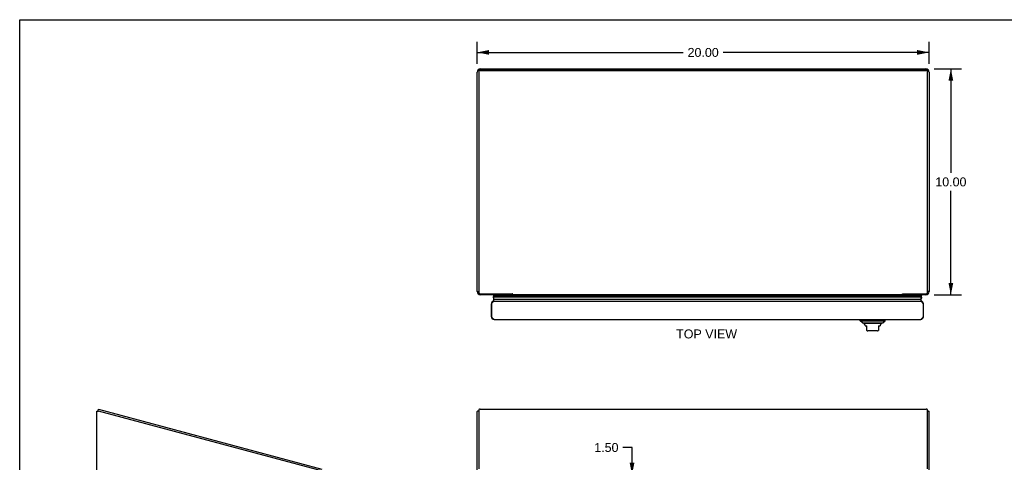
# Model space of a CAD drawing. Header units: inches. Extents: x 0 to 89.5, y 0 to 57.9.
# Tile 4 of 5: x 0 to 43.6, y 38.3 to 57.9. Entities that reach past the tile are written whole.
import ezdxf

# ---------------------------------------------------------------- set-up
doc = ezdxf.new("R2010")
doc.units = ezdxf.units.IN
doc.header["$LTSCALE"] = 4.921053
doc.header["$MEASUREMENT"] = 0
doc.layers.get('0').update_dxf_attribs({"linetype": 'CONTINUOUS'})
doc.layers.add('DIMENSIONS', color=7, linetype='CONTINUOUS')
doc.styles.get("Standard").update_dxf_attribs({"font": 'arial.ttf'})
doc.dimstyles.new('DIMSTYLE_1', dxfattribs={"dimtxt": 0.394737, "dimasz": 0.526316, "dimexe": 0.09, "dimexo": 0.07, "dimgap": 0.0375, "dimtad": 0, "dimtih": 1, "dimtoh": 1, "dimzin": 4, "dimdsep": 46, "dimtxsty": 'Standard', "dimblk": '_FILLED', "dimblk1": '_FILLED', "dimblk2": '_FILLED', "dimcen": 0.09, "dimazin": 1, "dimtfac": 1, "dimtofl": 0, "dimtmove": 0, "dimatfit": 3, "dimldrblk": '_FILLED', "dimfxl": 0, "dimtolj": 1, "dimtzin": 4, "dimarcsym": 0})

# ---------------------------------------------------------------- blocks, each defined once
blk = doc.blocks.new('_FILLED')
at = {"color": 0, "linetype": 'ByBlock'}
blk.add_solid([(0, 0), (-1, 0.2), (-1, -0.2)], dxfattribs=at)
blk = doc.blocks.new('*D2')
at = {"layer": 'DIMENSIONS', "color": 2, "linetype": 'Continuous'}
for p, q in [((40.48, 55.718), (41.697, 55.718)), ((41.223, 55.718), (41.223, 51.113)), ((41.223, 45.718), (41.223, 50.324)), ((40.48, 45.718), (41.697, 45.718))]:
    blk.add_line(p, q, dxfattribs=at)
at = {"layer": 'DIMENSIONS', "color": 2, "linetype": 'Continuous', "xscale": 0.5263157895, "yscale": 0.5263157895, "zscale": 0.5263157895}
for p, rotation in [((41.223, 55.718), 90), ((41.223, 45.718), 270)]:
    blk.add_blockref('_FILLED', p, dxfattribs=dict(at, rotation=rotation))
at = {"layer": 'DIMENSIONS', "color": 2, "linetype": 'Continuous', "insert": (41.223, 50.916), "char_height": 0.3947, "width": 1.37938, "attachment_point": 2, "line_spacing_factor": 0.9}
blk.add_mtext('10.00', dxfattribs=at)
blk = doc.blocks.new('*D6')
at = {"layer": 'DIMENSIONS', "color": 2, "linetype": 'Continuous'}
for p, q in [((20.257, 55.942), (20.257, 56.921)), ((40.257, 55.942), (40.257, 56.921)), ((20.257, 56.448), (29.369, 56.448)), ((40.257, 56.448), (31.144, 56.448))]:
    blk.add_line(p, q, dxfattribs=at)
at = {"layer": 'DIMENSIONS', "color": 2, "linetype": 'Continuous', "xscale": 0.5263157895, "yscale": 0.5263157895, "zscale": 0.5263157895, "rotation": 180}
blk.add_blockref('_FILLED', (20.257, 56.448), dxfattribs=at)
at = {"layer": 'DIMENSIONS', "color": 2, "linetype": 'Continuous', "xscale": 0.5263157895, "yscale": 0.5263157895, "zscale": 0.5263157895}
blk.add_blockref('_FILLED', (40.257, 56.448), dxfattribs=at)
at = {"layer": 'DIMENSIONS', "color": 2, "linetype": 'Continuous', "insert": (30.257, 56.645), "char_height": 0.3947, "width": 1.37938, "attachment_point": 2, "line_spacing_factor": 0.9}
blk.add_mtext('20.00', dxfattribs=at)
blk = doc.blocks.new('*D16')
at = {"layer": 'DIMENSIONS', "color": 2, "linetype": 'Continuous'}
for p, q in [((27.108, 38.97), (26.706, 38.97)), ((27.108, 37.767), (27.108, 38.97)), ((27.108, 36.267), (27.108, 35.214))]:
    blk.add_line(p, q, dxfattribs=at)
at = {"layer": 'DIMENSIONS', "color": 2, "linetype": 'Continuous', "xscale": 0.5263157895, "yscale": 0.5263157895, "zscale": 0.5263157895}
for p, rotation in [((27.108, 37.767), 270), ((27.108, 36.267), 90)]:
    blk.add_blockref('_FILLED', p, dxfattribs=dict(at, rotation=rotation))
at = {"layer": 'DIMENSIONS', "color": 2, "linetype": 'Continuous', "insert": (26.509, 39.167), "char_height": 0.3947, "width": 1.07269, "attachment_point": 3, "line_spacing_factor": 0.9}
blk.add_mtext('1.50', dxfattribs=at)

msp = doc.modelspace()

# ---------------------------------------------------------------- linework, layer by layer
at = {"color": 7, "linetype": 'Continuous'}
for p, q in [((0, 0), (0, 57.895)), ((0, 57.895), (89.474, 57.895)), ((20.328, 55.643), (20.275, 55.643)), ((20.32, 55.614), (20.32, 55.594)), ((20.38, 55.672), (40.134, 55.672)), ((40.185, 55.643), (40.238, 55.643)), ((40.194, 55.614), (40.194, 55.594)), ((20.257, 45.863), (20.32, 45.863)), ((20.284, 45.778), (20.326, 45.809)), ((40.229, 45.778), (40.187, 45.809)), ((40.257, 45.863), (40.194, 45.863)), ((20.98, 45.718), (20.963, 45.689)), ((20.963, 45.689), (20.986, 45.677)), ((20.963, 45.689), (39.925, 45.689)), ((39.922, 45.612), (20.966, 45.612)), ((39.917, 45.647), (20.971, 45.647)), ((20.986, 45.677), (39.902, 45.677)), ((20.995, 45.536), (39.894, 45.536)), ((21.807, 45.762), (21.807, 45.718)), ((21.807, 45.736), (21.822, 45.755)), ((21.807, 45.72), (21.834, 45.72)), ((39.055, 45.72), (39.082, 45.72)), ((39.066, 45.755), (39.082, 45.736)), ((39.082, 45.762), (39.082, 45.718)), ((39.925, 45.689), (39.902, 45.677)), ((39.908, 45.718), (39.925, 45.689)), ((20.882, 45.324), (20.895, 45.324)), ((40.007, 45.324), (39.994, 45.324)), ((20.882, 44.754), (20.895, 44.754)), ((37.205, 44.575), (37.205, 44.634)), ((37.205, 44.575), (38.308, 44.575)), ((37.304, 44.477), (37.205, 44.575)), ((37.304, 44.477), (38.209, 44.477)), ((38.209, 44.477), (38.308, 44.575)), ((38.308, 44.575), (38.308, 44.634)), ((40.007, 44.754), (39.994, 44.754)), ((38.14, 44.449), (37.373, 44.449)), ((37.422, 44.364), (37.422, 44.351)), ((37.422, 44.351), (37.501, 44.351)), ((37.501, 44.141), (37.501, 44.351)), ((37.973, 44.134), (37.54, 44.134)), ((38.012, 44.351), (38.091, 44.351)), ((38.012, 44.351), (38.012, 44.141)), ((38.091, 44.364), (38.091, 44.351)), ((3.468, 40.586), (3.487, 40.658)), ((3.494, 40.579), (3.468, 40.586)), ((20.32, 40.578), (20.275, 40.578)), ((40.194, 40.578), (40.238, 40.578))]:
    msp.add_line(p, q, dxfattribs=at)
at = {"color": 3, "linetype": 'Continuous'}
for p, q in [((20.257, 45.863), (20.257, 55.573)), ((20.32, 55.594), (20.32, 45.84)), ((20.38, 55.652), (40.134, 55.652)), ((20.402, 55.718), (40.112, 55.718)), ((40.194, 45.84), (40.194, 55.594)), ((40.257, 55.573), (40.257, 45.863)), ((20.4, 45.762), (21.806, 45.762)), ((21.807, 45.718), (20.402, 45.718)), ((21.002, 45.444), (39.887, 45.444)), ((21.834, 45.718), (21.834, 45.75)), ((39.055, 45.718), (21.834, 45.718)), ((39.055, 45.718), (39.055, 45.75)), ((39.082, 45.762), (40.114, 45.762)), ((40.112, 45.718), (39.082, 45.718)), ((20.882, 44.754), (20.882, 45.324)), ((20.895, 44.754), (20.895, 45.324)), ((39.994, 45.324), (39.994, 44.754)), ((40.007, 44.754), (40.007, 45.324)), ((21.002, 44.634), (39.887, 44.634)), ((3.421, 18.092), (3.421, 40.578)), ((3.421, 40.578), (3.496, 40.578)), ((3.487, 40.658), (13.377, 38.008)), ((13.361, 37.935), (3.496, 40.578)), ((20.257, 18.092), (20.257, 40.56)), ((20.32, 40.643), (20.32, 38.029)), ((20.38, 40.658), (40.134, 40.658)), ((40.194, 38.029), (40.194, 40.643)), ((40.257, 18.092), (40.257, 40.56))]:
    msp.add_line(p, q, dxfattribs=at)
at = {"color": 7, "linetype": 'Continuous'}
for points in [[(20.32, 55.614), (20.32, 55.617), (20.32, 55.621), (20.321, 55.625), (20.322, 55.629), (20.323, 55.632), (20.324, 55.636), (20.326, 55.639), (20.328, 55.643), (20.33, 55.646), (20.332, 55.649), (20.334, 55.652), (20.337, 55.655), (20.34, 55.657), (20.343, 55.66), (20.346, 55.662), (20.35, 55.664), (20.353, 55.666), (20.357, 55.667), (20.36, 55.668), (20.364, 55.67), (20.368, 55.67), (20.372, 55.671), (20.376, 55.671), (20.38, 55.672)], [(40.134, 55.672), (40.137, 55.671), (40.141, 55.671), (40.145, 55.67), (40.149, 55.67), (40.153, 55.668), (40.156, 55.667), (40.16, 55.666), (40.164, 55.664), (40.167, 55.662), (40.17, 55.66), (40.173, 55.657), (40.176, 55.655), (40.179, 55.652), (40.181, 55.649), (40.183, 55.646), (40.185, 55.643), (40.187, 55.639), (40.189, 55.636), (40.19, 55.632), (40.191, 55.629), (40.192, 55.625), (40.193, 55.621), (40.193, 55.617), (40.194, 55.614)], [(20.966, 45.612), (20.966, 45.606), (20.967, 45.6), (20.967, 45.595), (20.969, 45.589), (20.97, 45.584), (20.971, 45.578), (20.973, 45.573), (20.976, 45.568), (20.978, 45.562), (20.981, 45.557), (20.984, 45.552), (20.987, 45.546), (20.991, 45.541), (20.995, 45.536)], [(39.922, 45.612), (39.922, 45.606), (39.921, 45.6), (39.921, 45.595), (39.919, 45.589), (39.918, 45.584), (39.917, 45.578), (39.915, 45.573), (39.912, 45.568), (39.91, 45.562), (39.907, 45.557), (39.904, 45.552), (39.901, 45.546), (39.897, 45.541), (39.894, 45.536)]]:
    msp.add_lwpolyline(points, dxfattribs=at)
at = {"color": 3, "linetype": 'Continuous'}
for points in [[(20.38, 55.652), (20.376, 55.652), (20.372, 55.652), (20.368, 55.651), (20.364, 55.65), (20.36, 55.649), (20.357, 55.648), (20.353, 55.646), (20.35, 55.644), (20.346, 55.642), (20.343, 55.64), (20.34, 55.638), (20.337, 55.635), (20.334, 55.632), (20.332, 55.629), (20.33, 55.626), (20.328, 55.623), (20.326, 55.62), (20.324, 55.616), (20.323, 55.613), (20.322, 55.609), (20.321, 55.605), (20.32, 55.602), (20.32, 55.598), (20.32, 55.594)], [(40.191, 55.609), (40.19, 55.613), (40.189, 55.616), (40.187, 55.62), (40.185, 55.623), (40.183, 55.626), (40.181, 55.629), (40.179, 55.632), (40.176, 55.635), (40.173, 55.638), (40.17, 55.64), (40.167, 55.642), (40.164, 55.644), (40.16, 55.646), (40.156, 55.648), (40.153, 55.649), (40.149, 55.65), (40.145, 55.651), (40.141, 55.652), (40.137, 55.652), (40.134, 55.652)], [(40.194, 55.594), (40.193, 55.598), (40.193, 55.602), (40.192, 55.605), (40.191, 55.609)], [(20.32, 45.84), (20.32, 45.835), (20.32, 45.83), (20.321, 45.825), (20.322, 45.82), (20.324, 45.815), (20.326, 45.81), (20.328, 45.805), (20.33, 45.801), (20.333, 45.797), (20.336, 45.793), (20.339, 45.789), (20.343, 45.785), (20.347, 45.782), (20.351, 45.778), (20.355, 45.775), (20.36, 45.773), (20.364, 45.77), (20.369, 45.768), (20.374, 45.766), (20.379, 45.765), (20.384, 45.764), (20.389, 45.763), (20.394, 45.763), (20.4, 45.762)], [(40.114, 45.762), (40.119, 45.763), (40.124, 45.763), (40.129, 45.764), (40.134, 45.765), (40.139, 45.766), (40.144, 45.768), (40.149, 45.77), (40.154, 45.773), (40.158, 45.775), (40.162, 45.778), (40.166, 45.782), (40.17, 45.785), (40.174, 45.789), (40.177, 45.793), (40.18, 45.797), (40.183, 45.801), (40.185, 45.805), (40.187, 45.81), (40.189, 45.815), (40.191, 45.82), (40.192, 45.825), (40.193, 45.83), (40.193, 45.835), (40.194, 45.84)], [(20.895, 45.324), (20.899, 45.332), (20.903, 45.339), (20.907, 45.346), (20.911, 45.353), (20.915, 45.36), (20.919, 45.367), (20.923, 45.374), (20.927, 45.38), (20.932, 45.386), (20.936, 45.392), (20.94, 45.398), (20.944, 45.404), (20.948, 45.409), (20.952, 45.414), (20.956, 45.419), (20.96, 45.423), (20.964, 45.427), (20.969, 45.431), (20.973, 45.434), (20.977, 45.436), (20.981, 45.439), (20.985, 45.441), (20.989, 45.442), (20.993, 45.443), (20.997, 45.444), (21.002, 45.444)], [(21.822, 45.755), (21.82, 45.756), (21.819, 45.756), (21.818, 45.757), (21.816, 45.757), (21.815, 45.758), (21.813, 45.758), (21.812, 45.759), (21.811, 45.76), (21.81, 45.76), (21.808, 45.761), (21.807, 45.762), (21.806, 45.762)], [(21.834, 45.75), (21.832, 45.751), (21.831, 45.752), (21.83, 45.752), (21.829, 45.753), (21.827, 45.754), (21.826, 45.754), (21.825, 45.755), (21.824, 45.755), (21.822, 45.755)], [(39.055, 45.75), (39.056, 45.751), (39.057, 45.752), (39.058, 45.752), (39.059, 45.753), (39.061, 45.754), (39.062, 45.754), (39.063, 45.755), (39.064, 45.755), (39.066, 45.755), (39.068, 45.756)], [(39.068, 45.756), (39.069, 45.756), (39.071, 45.757), (39.072, 45.757), (39.073, 45.758), (39.075, 45.758), (39.076, 45.759), (39.077, 45.76), (39.079, 45.76), (39.08, 45.761), (39.081, 45.762), (39.082, 45.762)], [(39.887, 45.444), (39.891, 45.444), (39.895, 45.443), (39.899, 45.442), (39.903, 45.441), (39.907, 45.439), (39.911, 45.436), (39.915, 45.434), (39.919, 45.431), (39.924, 45.427), (39.928, 45.423), (39.932, 45.419), (39.936, 45.414), (39.94, 45.409), (39.944, 45.404), (39.948, 45.398), (39.952, 45.393), (39.956, 45.386), (39.961, 45.38), (39.965, 45.374), (39.969, 45.367), (39.973, 45.36), (39.977, 45.353), (39.981, 45.346), (39.985, 45.339), (39.989, 45.332), (39.994, 45.324)], [(21.002, 44.634), (20.997, 44.635), (20.993, 44.635), (20.989, 44.636), (20.985, 44.638), (20.981, 44.64), (20.977, 44.642), (20.973, 44.645), (20.969, 44.648), (20.964, 44.652), (20.96, 44.656), (20.956, 44.66), (20.952, 44.664), (20.948, 44.669), (20.944, 44.675), (20.94, 44.68), (20.936, 44.686), (20.932, 44.692), (20.927, 44.699), (20.923, 44.705), (20.919, 44.712), (20.915, 44.719), (20.911, 44.726), (20.907, 44.733), (20.903, 44.74), (20.899, 44.747), (20.895, 44.754)], [(39.994, 44.754), (39.989, 44.747), (39.985, 44.74), (39.981, 44.733), (39.977, 44.726), (39.973, 44.719), (39.969, 44.712), (39.965, 44.705), (39.961, 44.699), (39.956, 44.692), (39.952, 44.686), (39.948, 44.68), (39.944, 44.675), (39.94, 44.669), (39.936, 44.665), (39.932, 44.66), (39.928, 44.656), (39.924, 44.652), (39.919, 44.648), (39.915, 44.645), (39.911, 44.642), (39.907, 44.64), (39.903, 44.638), (39.899, 44.636), (39.895, 44.635), (39.891, 44.635), (39.887, 44.634)], [(20.38, 40.658), (20.376, 40.658), (20.372, 40.658), (20.368, 40.658), (20.364, 40.658), (20.36, 40.657), (20.357, 40.657), (20.353, 40.657), (20.35, 40.656), (20.346, 40.656), (20.343, 40.655), (20.34, 40.654), (20.337, 40.654), (20.334, 40.653), (20.332, 40.652), (20.33, 40.651), (20.328, 40.651), (20.326, 40.65), (20.324, 40.649), (20.323, 40.648), (20.322, 40.647), (20.321, 40.646), (20.32, 40.645), (20.32, 40.644), (20.32, 40.643)], [(40.194, 40.643), (40.193, 40.644), (40.193, 40.645), (40.192, 40.646), (40.191, 40.647), (40.19, 40.648), (40.189, 40.649), (40.187, 40.65), (40.185, 40.651), (40.183, 40.651), (40.181, 40.652), (40.179, 40.653), (40.176, 40.654), (40.173, 40.654), (40.17, 40.655), (40.167, 40.656), (40.164, 40.656), (40.16, 40.657), (40.156, 40.657), (40.153, 40.657), (40.149, 40.658), (40.145, 40.658), (40.141, 40.658), (40.137, 40.658), (40.134, 40.658)]]:
    msp.add_lwpolyline(points, dxfattribs=at)
for centre, radius, start, end in [((20.402, 55.573), 0.145, 90, 180), ((40.112, 55.573), 0.145, 0, 90), ((20.402, 45.863), 0.145, 180, 270), ((40.112, 45.863), 0.145, 270, 360), ((21.002, 45.324), 0.12, 90, 180), ((39.887, 45.324), 0.12, 0, 90), ((21.002, 44.754), 0.12, 180, 270), ((39.887, 44.754), 0.12, 270, 360)]:
    msp.add_arc(centre, radius, start, end, dxfattribs=at)
at = {"color": 7, "linetype": 'Continuous'}
for centre, radius, start, end in [((21.022, 45.623), 0.0569, 154.5137, 191.2885), ((21, 45.65), 0.03, 119.1516, 185.9942), ((21.022, 45.494), 0.05, 122.6718, 270), ((39.867, 45.494), 0.05, 270, 57.3282), ((39.888, 45.65), 0.03, 354.0058, 60.8484), ((39.866, 45.623), 0.0569, 348.7115, 25.4863), ((37.392, 44.498), 0.0492, 206.1149, 270), ((38.121, 44.498), 0.0492, 270, 333.8851), ((37.392, 44.449), 0.0197, 179.8854, 240), ((37.343, 44.364), 0.0787, 0, 60), ((37.54, 44.252), 0.118, 250.5215, 270), ((37.973, 44.252), 0.118, 270, 289.4747), ((38.17, 44.364), 0.0787, 120, 180), ((38.121, 44.449), 0.0197, 300, 0.1146)]:
    msp.add_arc(centre, radius, start, end, dxfattribs=at)
for centre, start_param, end_param in [((21.231, 45.612), -3.140119, -2.674506), ((39.657, 45.612), -0.467087, -0.001474)]:
    msp.add_ellipse(centre, major_axis=(0.265, 0), ratio=0.632157, start_param=start_param, end_param=end_param, dxfattribs=at)
at = {"color": 3, "linetype": 'Continuous'}
for centre, start_param, end_param in [((20.402, 40.56), 2.637791, 3.141593), ((40.112, 40.56), 0, 0.503802)]:
    msp.add_ellipse(centre, major_axis=(0.145, 0), ratio=0.267949, start_param=start_param, end_param=end_param, dxfattribs=at)

# ---------------------------------------------------------------- texts
at = {"layer": 'DIMENSIONS', "color": 2, "linetype": 'Continuous', "insert": (30.41, 44.189), "char_height": 0.3947, "width": 2.68979, "attachment_point": 2, "line_spacing_factor": 0.9}
msp.add_mtext('TOP VIEW', dxfattribs=at)

# ---------------------------------------------------------------- dimensions: what is measured, and where the dimension line sits
at = {"layer": 'DIMENSIONS', "color": 2, "linetype": 'Continuous'}
dim = msp.add_linear_dim(base=(40.257, 56.448), p1=(20.257, 55.872), p2=(40.257, 55.872), dimstyle='DIMSTYLE_1', dxfattribs=at)
dim.commit()
dim.dimension.update_dxf_attribs({"geometry": '*D6', "text_midpoint": (30.251, 56.445), "dimtype": 160})
for base, p1, p2, angle, picture, middle in [((41.223, 45.718), (40.41, 55.718), (40.41, 45.718), 270, '*D2', (41.24, 50.716)), ((27.108, 37.767), (23.882, 36.267), (20.895, 37.767), 90, '*D16', (25.99, 38.968))]:
    dim = msp.add_linear_dim(base=base, p1=p1, p2=p2, angle=angle, dimstyle='DIMSTYLE_1', dxfattribs=at)
    dim.commit()
    dim.dimension.update_dxf_attribs({"geometry": picture, "text_midpoint": middle, "dimtype": 160})

doc.saveas('drawing.dxf')
